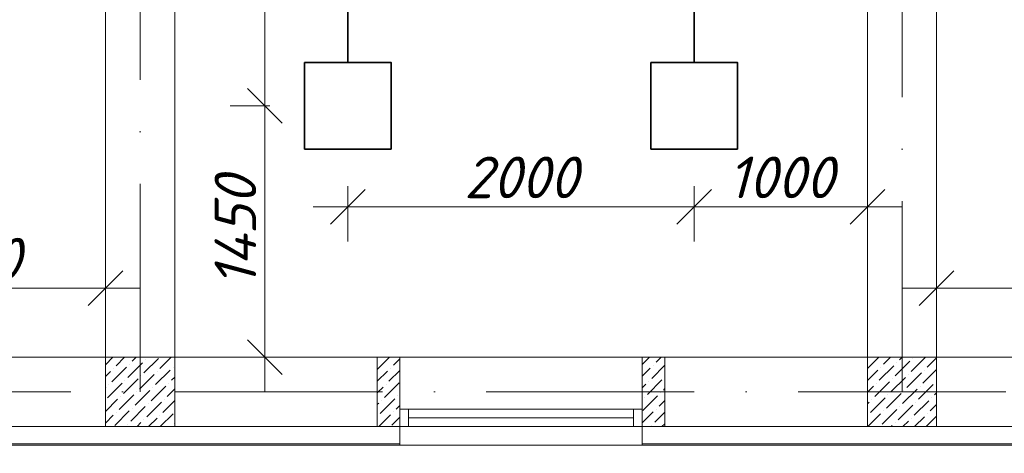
# Model space of a CAD drawing. Header units: millimetres. Extents: x 1114507 to 93926427, y 174473 to 817039.
# Tile 219 of 256: x 1620115 to 1625801, y 766471 to 768971. Entities that reach past the tile are written whole.
import ezdxf

# ---------------------------------------------------------------- set-up
doc = ezdxf.new("R2010")
doc.units = ezdxf.units.MM
doc.linetypes.add('ACAD_ISO10W100', pattern=[18, 12, -3, 0, -3])
doc.layers.add('размеры', color=12, linetype='Continuous', lineweight=15)
doc.layers.add('ТЕХНОЛОГИЯ', color=36, linetype='Continuous', lineweight=18)
doc.styles.add('ISOCPEUR 1', font='isocpeur.TTF')
doc.styles.get("Standard").update_dxf_attribs({"font": 'isocpeui.ttf'})
doc.dimstyles.new('Санжар', dxfattribs={"dimtxt": 240, "dimasz": 200, "dimexe": 200, "dimexo": 200, "dimgap": 50, "dimtad": 1, "dimdec": 0, "dimtxsty": 'Standard', "dimblk": 'OBLIQUE', "dimcen": 2.5, "dimdle": 200, "dimclrd": 152, "dimclre": 152, "dimclrt": 152, "dimadec": 0, "dimazin": 0, "dimtfac": 1, "dimtdec": 0, "dimtmove": 0, "dimatfit": 3, "dimldrblk": 'OBLIQUE', "dimfxl": 0, "dimlwd": 0, "dimlwe": 0, "dimarcsym": 0})

# ---------------------------------------------------------------- blocks, each defined once
blk = doc.blocks.new('blokqav3mak')
at = {"color": 1, "linetype": 'ACAD_ISO10W100', "lineweight": 0, "ltscale": 100}
for p, q in [((1612766.4, 782425.1), (1612766.4, 766825.1)), ((1617166.4, 773325.1), (1617166.4, 766825.1)), ((1626766.4, 766825.1), (1599766.4, 766825.1))]:
    blk.add_line(p, q, dxfattribs=at)
at = {"lineweight": 0, "ltscale": 100}
for p, q in [((1612966.4, 773325.1), (1612966.4, 767025.1)), ((1616966.4, 773325.1), (1616966.4, 767025.1)), ((1612566.4, 772925.1), (1612566.4, 767025.1)), ((1617366.4, 772925.1), (1617366.4, 767025.1)), ((1611566.4, 767025.1), (1614136.4, 767025.1)), ((1614266.4, 767025.1), (1614266.4, 766625.1)), ((1615666.4, 767025.1), (1614266.4, 767025.1)), ((1615666.4, 767025.1), (1615666.4, 766625.1)), ((1615796.4, 767025.1), (1618366.4, 767025.1)), ((1611566.4, 766625.1), (1614266.4, 766625.1)), ((1615796.4, 766625.1), (1618236.4, 766625.1)), ((1615666.4, 766518.1), (1614266.4, 766518.1))]:
    blk.add_line(p, q, dxfattribs=at)
at = {"linetype": 'Continuous', "lineweight": 0, "ltscale": 100}
for p, q in [((1612566.4, 766981.7), (1612609.7, 767025.1)), ((1612628.3, 766976.3), (1612677.1, 767025.1)), ((1612720.9, 767001.6), (1612744.5, 767025.1)), ((1612880.9, 766959.5), (1612946.5, 767025.1)), ((1614136.4, 766953.8, 0), (1614207.6, 767025.1, 0)), ((1615666.4, 766983.2, 0), (1615708.2, 767025.1, 0)), ((1615746.4, 766995.9, 0), (1615775.6, 767025.1, 0)), ((1616967.2, 766959.5), (1617032.8, 767025.1)), ((1617059.9, 766984.8), (1617100.2, 767025.1)), ((1617152.5, 767010), (1617167.6, 767025.1)), ((1617219.8, 766942.7), (1617302.3, 767025.1)), ((1612603.1, 766883.7), (1612687.3, 766967.9)), ((1612695.7, 766909), (1612779.9, 766993.2)), ((1612704.1, 766984.8), (1612704.1, 766984.8)), ((1612788.3, 766934.2), (1612872.5, 767018.4)), ((1612796.7, 767010), (1612796.7, 767010)), ((1612956.7, 766967.9), (1612956.7, 766967.9)), ((1614228.9, 766979.1, 0), (1614266.4, 767016.5, 0)), ((1615721.1, 766903.3, 0), (1615796.4, 766978.5, 0)), ((1615729.5, 766979.1, 0), (1615729.5, 766979.1, 0)), ((1617034.6, 766892.2), (1617118.8, 766976.3)), ((1617043, 766967.9), (1617043, 766967.9)), ((1617127.2, 766917.4), (1617211.4, 767001.6)), ((1617135.6, 766993.2), (1617135.6, 766993.2)), ((1617228.2, 767018.4), (1617228.2, 767018.4)), ((1617312.4, 766967.9), (1617366.4, 767021.8)), ((1612566.4, 766914.4), (1612594.7, 766942.7)), ((1612611.5, 766959.5), (1612611.5, 766959.5)), ((1612763, 766841.6), (1612847.2, 766925.8)), ((1612771.5, 766917.4), (1612771.5, 766917.4)), ((1612855.7, 766866.9), (1612939.8, 766951.1)), ((1612864.1, 766942.7), (1612864.1, 766942.7)), ((1614136.4, 766886.5, 0), (1614195.3, 766945.4, 0)), ((1614203.7, 766886.5, 0), (1614266.4, 766949.1, 0)), ((1614212.1, 766962.2, 0), (1614212.1, 766962.2, 0)), ((1615666.4, 766915.9, 0), (1615712.7, 766962.2, 0)), ((1616966.4, 766891.3), (1617026.2, 766951.1)), ((1617194.6, 766850.1), (1617278.8, 766934.2)), ((1617203, 766925.8), (1617203, 766925.8)), ((1617287.2, 766875.3), (1617366.4, 766954.5)), ((1617295.6, 766951.1), (1617295.6, 766951.1)), ((1612577.8, 766791.1), (1612662, 766875.3)), ((1612586.2, 766866.9), (1612586.2, 766866.9)), ((1612670.4, 766816.4), (1612754.6, 766900.6)), ((1612678.9, 766892.2), (1612678.9, 766892.2)), ((1612830.4, 766774.3), (1612914.6, 766858.5)), ((1612931.4, 766875.3), (1612931.4, 766875.3)), ((1612948.3, 766892.2), (1612966.4, 766910.2)), ((1614178.4, 766793.8, 0), (1614262.6, 766878, 0)), ((1614186.8, 766869.6, 0), (1614186.8, 766869.6, 0)), ((1615666.4, 766848.5, 0), (1615687.4, 766869.6, 0)), ((1615695.9, 766810.7, 0), (1615780, 766894.9, 0)), ((1615704.3, 766886.5, 0), (1615704.3, 766886.5, 0)), ((1616966.4, 766823.9), (1617000.9, 766858.5)), ((1617009.3, 766799.5), (1617093.5, 766883.7)), ((1617017.8, 766875.3), (1617017.8, 766875.3)), ((1617102, 766824.8), (1617186.1, 766909)), ((1617110.4, 766900.6), (1617110.4, 766900.6)), ((1617261.9, 766782.7), (1617346.1, 766866.9)), ((1617270.3, 766858.5), (1617270.3, 766858.5)), ((1617362.9, 766883.7), (1617362.9, 766883.7)), ((1612566.4, 766847), (1612569.4, 766850.1)), ((1612645.2, 766723.8), (1612729.4, 766808)), ((1612653.6, 766799.5), (1612653.6, 766799.5)), ((1612737.8, 766749), (1612822, 766833.2)), ((1612746.2, 766824.8), (1612746.2, 766824.8)), ((1612838.8, 766850.1), (1612838.8, 766850.1)), ((1612923, 766799.5), (1612966.4, 766842.9)), ((1614136.4, 766819.1, 0), (1614170, 766852.8, 0)), ((1614254.2, 766802.3, 0), (1614254.2, 766802.3, 0)), ((1615670.6, 766718.1, 0), (1615754.8, 766802.3, 0)), ((1615771.6, 766819.1, 0), (1615771.6, 766819.1, 0)), ((1615788.5, 766835.9, 0), (1615796.4, 766843.8, 0)), ((1617076.7, 766732.2), (1617160.9, 766816.4)), ((1617085.1, 766808), (1617085.1, 766808)), ((1617169.3, 766757.4), (1617253.5, 766841.6)), ((1617177.7, 766833.2), (1617177.7, 766833.2)), ((1617354.5, 766808), (1617366.4, 766819.8)), ((1612566.4, 766712.3), (1612636.8, 766782.7)), ((1612712.5, 766656.4), (1612796.7, 766740.6)), ((1612805.1, 766681.7), (1612889.3, 766765.9)), ((1612813.6, 766757.4), (1612813.6, 766757.4)), ((1612897.7, 766706.9), (1612966.4, 766775.5)), ((1612906.2, 766782.7), (1612906.2, 766782.7)), ((1614136.4, 766751.8, 0), (1614144.8, 766760.2, 0)), ((1614153.2, 766701.2, 0), (1614237.4, 766785.4, 0)), ((1614161.6, 766777, 0), (1614161.6, 766777, 0)), ((1614245.8, 766726.5, 0), (1614266.4, 766747.1, 0)), ((1615679, 766793.8, 0), (1615679, 766793.8, 0)), ((1615763.2, 766743.3, 0), (1615796.4, 766776.5, 0)), ((1616966.4, 766756.5), (1616975.7, 766765.9)), ((1616984.1, 766706.9), (1617068.3, 766791.1)), ((1616992.5, 766782.7), (1616992.5, 766782.7)), ((1617144, 766664.8), (1617228.2, 766749)), ((1617152.5, 766740.6), (1617152.5, 766740.6)), ((1617236.7, 766690.1), (1617320.8, 766774.3)), ((1617245.1, 766765.9), (1617245.1, 766765.9)), ((1617329.3, 766715.4), (1617366.4, 766752.4)), ((1617337.7, 766791.1), (1617337.7, 766791.1)), ((1612566.4, 766644.9), (1612611.5, 766690.1)), ((1612619.9, 766631.2), (1612704.1, 766715.4)), ((1612628.3, 766706.9), (1612628.3, 766706.9)), ((1612720.9, 766732.2), (1612720.9, 766732.2)), ((1612880.9, 766690.1), (1612880.9, 766690.1)), ((1612883.3, 766625.1), (1612956.7, 766698.5)), ((1614144.4, 766625.1, 0), (1614212.1, 766692.8, 0)), ((1614228.9, 766709.7, 0), (1614228.9, 766709.7, 0)), ((1615666.4, 766646.5, 0), (1615729.5, 766709.7, 0)), ((1615738, 766650.7, 0), (1615796.4, 766709.1, 0)), ((1615746.4, 766726.5, 0), (1615746.4, 766726.5, 0)), ((1616967.2, 766690.1), (1616967.2, 766690.1)), ((1616969.6, 766625.1), (1617043, 766698.5)), ((1617051.4, 766639.6), (1617135.6, 766723.8)), ((1617059.9, 766715.4), (1617059.9, 766715.4)), ((1617306.4, 766625.1), (1617366.4, 766685.1)), ((1617312.4, 766698.5), (1617312.4, 766698.5)), ((1612695.7, 766639.6), (1612695.7, 766639.6)), ((1612748.6, 766625.1), (1612771.5, 766648)), ((1612788.3, 766664.8), (1612788.3, 766664.8)), ((1612815.9, 766625.1), (1612864.1, 766673.3)), ((1612965.1, 766639.6), (1612966.4, 766640.8)), ((1614220.5, 766633.9, 0), (1614266.4, 766679.7, 0)), ((1615721.1, 766633.9, 0), (1615721.1, 766633.9, 0)), ((1615779.7, 766625.1, 0), (1615796.4, 766641.8, 0)), ((1617104.3, 766625.1), (1617110.4, 766631.2)), ((1617127.2, 766648), (1617127.2, 766648)), ((1617171.7, 766625.1), (1617203, 766656.4)), ((1617219.8, 766673.3), (1617219.8, 766673.3)), ((1617239, 766625.1), (1617295.6, 766681.7))]:
    blk.add_line(p, q, dxfattribs=at)
at = {"color": 5, "lineweight": 0}
for p, q in [((1614266.4, 766725.1), (1614316.4, 766725.1)), ((1614266.4, 766625.1), (1614266.4, 766725.1)), ((1615616.4, 766725.1), (1614316.4, 766725.1)), ((1614316.4, 766725.1), (1614316.4, 766625.1)), ((1615666.4, 766725.1), (1615616.4, 766725.1)), ((1615616.4, 766725.1), (1615616.4, 766625.1)), ((1615666.4, 766625.1), (1615666.4, 766725.1)), ((1615616.4, 766675.1), (1614316.4, 766675.1)), ((1614316.4, 766625.1), (1614266.4, 766625.1)), ((1615616.4, 766625.1), (1614316.4, 766625.1)), ((1615616.4, 766625.1), (1615666.4, 766625.1))]:
    blk.add_line(p, q, dxfattribs=at)
at = {"color": 252, "lineweight": 0, "ltscale": 100}
for p, q in [((1614266.4, 766625.1), (1614266.4, 766517.3)), ((1615666.4, 766625.1), (1615666.4, 766518.1)), ((1611566.4, 766518.1), (1614266.4, 766518.1)), ((1615666.4, 766518.1), (1618366.4, 766518.1))]:
    blk.add_line(p, q, dxfattribs=at)
at = {"color": 32, "lineweight": 0, "ltscale": 100}
for p, q in [((1611566.4, 766525.1), (1614266.4, 766525.1)), ((1615666.4, 766525.1), (1618366.4, 766525.1))]:
    blk.add_line(p, q, dxfattribs=at)
at = {"layer": 'размеры', "lineweight": 0, "ltscale": 5}
for p, q in [((1612966.4, 767025.1), (1612566.4, 767025.1)), ((1612566.4, 767025.1), (1612566.4, 766625.1)), ((1612966.4, 766625.1), (1612966.4, 767025.1)), ((1614266.4, 767025.1), (1614136.4, 767025.1)), ((1614136.4, 767025.1), (1614136.4, 766625.1)), ((1614266.4, 766625.1), (1614266.4, 767025.1)), ((1615796.4, 767025.1), (1615666.4, 767025.1)), ((1615666.4, 767025.1), (1615666.4, 766625.1)), ((1615796.4, 766625.1), (1615796.4, 767025.1)), ((1617366.4, 767025.1), (1616966.4, 767025.1)), ((1616966.4, 767025.1), (1616966.4, 766625.1)), ((1617366.4, 766625.1), (1617366.4, 767025.1)), ((1612566.4, 766625.1), (1612966.4, 766625.1)), ((1614136.4, 766625.1), (1614266.4, 766625.1)), ((1615666.4, 766625.1), (1615796.4, 766625.1)), ((1616966.4, 766625.1), (1617366.4, 766625.1))]:
    blk.add_line(p, q, dxfattribs=at)
at = {"layer": 'ТЕХНОЛОГИЯ', "color": 152, "linetype": 'ByBlock', "lineweight": 0, "ltscale": 100}
for p, q in [((1614266.4, 766674.3), (1614266.4, 766624.3)), ((1615666.4, 766674.3), (1615666.4, 766624.3))]:
    blk.add_line(p, q, dxfattribs=at)
blk = doc.blocks.new('_Oblique')
at = {"color": 0, "linetype": 'ByBlock', "lineweight": -2}
blk.add_line((-0.5, -0.5), (0.5, 0.5), dxfattribs=at)
blk = doc.blocks.new('*D1801')
at = {"color": 152, "linetype": 'Continuous', "lineweight": 0, "ltscale": 100, "transparency": 16777216}
for p, q in [((1619010.6, 767543.7), (1619010.6, 767223.7)), ((1620610.6, 767543.7), (1620610.6, 767223.7)), ((1620810.6, 767423.7), (1618810.6, 767423.7))]:
    blk.add_line(p, q, dxfattribs=at)
at = {"layer": 'Defpoints', "color": 0, "lineweight": 35, "ltscale": 100, "transparency": 16777216}
for p in [(1619010.6, 767925.1), (1620610.6, 767925.1), (1619010.6, 767423.7)]:
    blk.add_point(p, dxfattribs=at)
at = {"color": 152, "lineweight": 0, "ltscale": 100, "transparency": 16777216, "xscale": 200, "yscale": 200, "zscale": 200, "rotation": 180}
blk.add_blockref('_Oblique', (1619010.6, 767423.7), dxfattribs=at)
at = {"color": 152, "lineweight": 0, "ltscale": 100, "transparency": 16777216, "xscale": 200, "yscale": 200, "zscale": 200}
blk.add_blockref('_Oblique', (1620610.6, 767423.7), dxfattribs=at)
at = {"color": 152, "lineweight": 35, "ltscale": 100, "transparency": 16777216, "insert": (1619810.6, 767593.7), "char_height": 240, "attachment_point": 5, "bg_fill": 3, "box_fill_scale": 1.1, "bg_fill_color": 256, "bg_fill_true_color": 13158600, "bg_fill_transparency": 0}
blk.add_mtext('1600', dxfattribs=at)
blk = doc.blocks.new('*D1811')
at = {"color": 152, "linetype": 'Continuous', "lineweight": 0, "ltscale": 100, "transparency": 16777216}
for p, q in [((1625410.6, 767543.7), (1625410.6, 767223.7)), ((1627010.6, 767543.7), (1627010.6, 767223.7)), ((1627210.6, 767423.7), (1625210.6, 767423.7))]:
    blk.add_line(p, q, dxfattribs=at)
at = {"layer": 'Defpoints', "color": 0, "lineweight": 35, "ltscale": 100, "transparency": 16777216}
for p in [(1625410.6, 767925.1), (1627010.6, 767925.1), (1625410.6, 767423.7)]:
    blk.add_point(p, dxfattribs=at)
at = {"color": 152, "lineweight": 0, "ltscale": 100, "transparency": 16777216, "xscale": 200, "yscale": 200, "zscale": 200, "rotation": 180}
blk.add_blockref('_Oblique', (1625410.6, 767423.7), dxfattribs=at)
at = {"color": 152, "lineweight": 0, "ltscale": 100, "transparency": 16777216, "xscale": 200, "yscale": 200, "zscale": 200}
blk.add_blockref('_Oblique', (1627010.6, 767423.7), dxfattribs=at)
at = {"color": 152, "lineweight": 35, "ltscale": 100, "transparency": 16777216, "insert": (1626210.6, 767593.7), "char_height": 240, "attachment_point": 5, "bg_fill": 3, "box_fill_scale": 1.1, "bg_fill_color": 256, "bg_fill_true_color": 13158600, "bg_fill_transparency": 0}
blk.add_mtext('1600', dxfattribs=at)
blk = doc.blocks.new('*D1817')
at = {"color": 152, "linetype": 'Continuous', "lineweight": 0, "ltscale": 100, "transparency": 16777216}
for p, q in [((1621531, 771675.1), (1621531, 768275.1)), ((1621560.6, 771475.1), (1621331, 771475.1)), ((1621560.6, 768475.1), (1621331, 768475.1))]:
    blk.add_line(p, q, dxfattribs=at)
at = {"layer": 'Defpoints', "color": 0, "lineweight": 35, "ltscale": 100, "transparency": 16777216}
for p in [(1621760.6, 771475.1), (1621531, 768475.1), (1621760.6, 768475.1)]:
    blk.add_point(p, dxfattribs=at)
at = {"color": 152, "lineweight": 0, "ltscale": 100, "transparency": 16777216, "xscale": 200, "yscale": 200, "zscale": 200}
for p, rotation in [((1621531, 771475.1), 90), ((1621531, 768475.1), 270)]:
    blk.add_blockref('_Oblique', p, dxfattribs=dict(at, rotation=rotation))
at = {"color": 152, "lineweight": 35, "ltscale": 100, "transparency": 16777216, "insert": (1621361, 769975.1), "char_height": 240, "attachment_point": 5, "rotation": 90, "bg_fill": 3, "box_fill_scale": 1.1, "bg_fill_color": 256, "bg_fill_true_color": 13158600, "bg_fill_transparency": 0}
blk.add_mtext('3000', dxfattribs=at)
blk = doc.blocks.new('*D1812')
at = {"color": 152, "linetype": 'Continuous', "lineweight": 0, "ltscale": 100, "transparency": 16777216}
for p, q in [((1621531, 768675.1), (1621531, 766825.1)), ((1621560.6, 768475.1), (1621331, 768475.1)), ((1621560.6, 767025.1), (1621331, 767025.1))]:
    blk.add_line(p, q, dxfattribs=at)
at = {"layer": 'Defpoints', "color": 0, "lineweight": 35, "ltscale": 100, "transparency": 16777216}
for p in [(1621760.6, 768475.1), (1621531, 767025.1), (1621760.6, 767025.1)]:
    blk.add_point(p, dxfattribs=at)
at = {"color": 152, "lineweight": 0, "ltscale": 100, "transparency": 16777216, "xscale": 200, "yscale": 200, "zscale": 200}
for p, rotation in [((1621531, 768475.1), 90), ((1621531, 767025.1), 270)]:
    blk.add_blockref('_Oblique', p, dxfattribs=dict(at, rotation=rotation))
at = {"color": 152, "lineweight": 35, "ltscale": 100, "transparency": 16777216, "insert": (1621361, 767750.1), "char_height": 240, "attachment_point": 5, "rotation": 90, "bg_fill": 3, "box_fill_scale": 1.1, "bg_fill_color": 256, "bg_fill_true_color": 13158600, "bg_fill_transparency": 0}
blk.add_mtext('1450', dxfattribs=at)
blk = doc.blocks.new('*D1823')
at = {"color": 152, "linetype": 'Continuous', "lineweight": 0, "ltscale": 100, "transparency": 16777216}
for p, q in [((1622010.6, 768012.3), (1622010.6, 767692.3)), ((1624010.6, 768012.3), (1624010.6, 767692.3)), ((1621810.6, 767892.3), (1624210.6, 767892.3))]:
    blk.add_line(p, q, dxfattribs=at)
at = {"layer": 'Defpoints', "color": 0, "lineweight": 35, "ltscale": 100, "transparency": 16777216}
for p in [(1622010.6, 768225.1), (1624010.6, 768225.1), (1624010.6, 767892.3)]:
    blk.add_point(p, dxfattribs=at)
at = {"color": 152, "lineweight": 0, "ltscale": 100, "transparency": 16777216, "xscale": 200, "yscale": 200, "zscale": 200, "rotation": 180}
blk.add_blockref('_Oblique', (1622010.6, 767892.3), dxfattribs=at)
at = {"color": 152, "lineweight": 0, "ltscale": 100, "transparency": 16777216, "xscale": 200, "yscale": 200, "zscale": 200}
blk.add_blockref('_Oblique', (1624010.6, 767892.3), dxfattribs=at)
at = {"color": 152, "lineweight": 35, "ltscale": 100, "transparency": 16777216, "insert": (1623010.6, 768062.3), "char_height": 240, "attachment_point": 5, "bg_fill": 3, "box_fill_scale": 1.1, "bg_fill_color": 256, "bg_fill_true_color": 13158600, "bg_fill_transparency": 0}
blk.add_mtext('2000', dxfattribs=at)
blk = doc.blocks.new('*D1824')
at = {"color": 152, "linetype": 'Continuous', "lineweight": 0, "ltscale": 100, "transparency": 16777216}
for p, q in [((1624010.6, 768012.3), (1624010.6, 767692.3)), ((1625010.6, 768012.3), (1625010.6, 767692.3)), ((1623810.6, 767892.3), (1625210.6, 767892.3))]:
    blk.add_line(p, q, dxfattribs=at)
at = {"layer": 'Defpoints', "color": 0, "lineweight": 35, "ltscale": 100, "transparency": 16777216}
for p in [(1624010.6, 768225.1), (1625010.6, 768225.1), (1625010.6, 767892.3)]:
    blk.add_point(p, dxfattribs=at)
at = {"color": 152, "lineweight": 0, "ltscale": 100, "transparency": 16777216, "xscale": 200, "yscale": 200, "zscale": 200, "rotation": 180}
blk.add_blockref('_Oblique', (1624010.6, 767892.3), dxfattribs=at)
at = {"color": 152, "lineweight": 0, "ltscale": 100, "transparency": 16777216, "xscale": 200, "yscale": 200, "zscale": 200}
blk.add_blockref('_Oblique', (1625010.6, 767892.3), dxfattribs=at)
at = {"color": 152, "lineweight": 35, "ltscale": 100, "transparency": 16777216, "insert": (1624510.6, 768062.3), "char_height": 240, "attachment_point": 5, "bg_fill": 3, "box_fill_scale": 1.1, "bg_fill_color": 256, "bg_fill_true_color": 13158600, "bg_fill_transparency": 0}
blk.add_mtext('1000', dxfattribs=at)

msp = doc.modelspace()

# ---------------------------------------------------------------- linework, layer by layer
at = {"color": 0, "lineweight": 35, "ltscale": 100}
for p, q in [((1622010.6, 768725.1), (1622010.6, 771225.1)), ((1624010.6, 768725.1), (1624010.6, 771225.1))]:
    msp.add_line(p, q, dxfattribs=at)
at = {"color": 5, "lineweight": 35, "ltscale": 100}
for points in [[(1621760.6, 768725.1), (1622260.6, 768725.1), (1622260.6, 768225.1), (1621760.6, 768225.1), (1621760.6, 768725.1)], [(1623760.6, 768725.1), (1624260.6, 768725.1), (1624260.6, 768225.1), (1623760.6, 768225.1), (1623760.6, 768725.1)]]:
    msp.add_lwpolyline(points, dxfattribs=at)

# ---------------------------------------------------------------- block references
at = {"color": 0}
msp.add_blockref('blokqav3mak', (8044.3, 0), dxfattribs=at)

# ---------------------------------------------------------------- next in the draw order: dimensions: what is measured, and where the dimension line sits
at = {"color": 0, "lineweight": 35, "ltscale": 100}
for base, p1, p2, angle, picture, middle in [((1621531, 768475.1), (1621760.6, 771475.1), (1621760.6, 768475.1), 90, '*D1817', (1621361, 769975.1)), ((1619010.6, 767423.7), (1620610.6, 767925.1), (1619010.6, 767925.1), 180, '*D1801', (1619810.6, 767593.7)), ((1625410.6, 767423.7), (1627010.6, 767925.1), (1625410.6, 767925.1), 180, '*D1811', (1626210.6, 767593.7))]:
    dim = msp.add_linear_dim(base=base, p1=p1, p2=p2, angle=angle, dimstyle='Санжар', override={"dimfxl": 120, "dimfxlon": 1, "dimtfill": 1, "dimarcsym": 1}, dxfattribs=at)
    dim.commit()
    dim.dimension.update_dxf_attribs({"geometry": picture, "text_midpoint": middle})
dim = msp.add_linear_dim(base=(1624010.6, 767892.3), p1=(1622010.6, 768225.1), p2=(1624010.6, 768225.1), dimstyle='Санжар', override={"dimfxl": 120, "dimfxlon": 1, "dimtfill": 1, "dimarcsym": 1}, dxfattribs=at)
dim.commit()
dim.dimension.update_dxf_attribs({"geometry": '*D1823', "text_midpoint": (1623010.6, 768062.3)})

# ---------------------------------------------------------------- next in the draw order: dimensions: what is measured, and where the dimension line sits
dim = msp.add_linear_dim(base=(1621531, 767025.1), p1=(1621760.6, 768475.1), p2=(1621760.6, 767025.1), angle=90, dimstyle='Санжар', override={"dimfxl": 120, "dimfxlon": 1, "dimtfill": 1, "dimarcsym": 1}, dxfattribs=at)
dim.commit()
dim.dimension.update_dxf_attribs({"geometry": '*D1812', "text_midpoint": (1621361, 767750.1)})
dim = msp.add_linear_dim(base=(1625010.6, 767892.3), p1=(1624010.6, 768225.1), p2=(1625010.6, 768225.1), dimstyle='Санжар', override={"dimfxl": 120, "dimfxlon": 1, "dimtfill": 1, "dimarcsym": 1}, dxfattribs=at)
dim.commit()
dim.dimension.update_dxf_attribs({"geometry": '*D1824', "text_midpoint": (1624510.6, 768062.3)})

# ---------------------------------------------------------------- next in the draw order: texts
at = {"linetype": 'ByBlock', "lineweight": 30, "ltscale": 10, "insert": (1197603, 784433.1, 0), "char_height": 250, "width": 18040, "attachment_point": 1, "style": 'ISOCPEUR 1'}
msp.add_mtext('     Рабочая документация по объекту: {\\C7;школы ^J}     Настоящий проект выполнен на основании чертежей марки АС, ВК и ОВ в соответствии с требованиями КМК и ПУЭ.\\P     Внешнее электроснабжение решается в отдельном проекте "Внутриплощадочных сетей"\\P     Проект энергоснабжения школы.\\P     Установленная мощность 33,6 кВт; Расчетная мощность 30,2 кВт  \\P     По надежности энергоснабжения школа относится к потребителям II категории.\\P\\pi1291.6675,t0,19518.5175;{\\LСиловое электрооборудование:\\P\\pi0,tz;}     В качестве вводно-распределительного и силового щита принят щит {\\C0;ПР11-3060-21УЗ (изготовить индв. по заказу) }. В качестве осветительного и силового щита принять щит ЩРВ-6 {\\C0;(изготовить индв. по заказу)} и щит комплектный ОЩВ.\\P\\pt0,19518.5175;     Электропотребителями здания  являются: освещение, штепсельные розетки, электропотребители технологического оборудования. Главный распределительный щит, силовые щиты и щиты освещения приняты сборными с модульными автоматическими выключателями с установкой на DIN-рейку по индивидуальному заказу. В распределительных щитах предусматривается устройство заземляющей шины. Фазораспределение злектронагрузок должно быть равномерным. Автоматические выключатели на розеточных группах имеют устройства  защитного отключения. \\P\\ptz;     Силовыми электроприемниками являются потребители сантехнического и технологического оборудования помещений. Магистральные и распределительные сети выполняются медным кабелем ВВГнг  в винипластовых  трубах в стенах срыто под штукатуркой. Ответвительные коробки установить скрыто на стене.\\P     1.  Розетки разместить на высоте 1800 мм от чистого пола в  помещениях   для  пребывания  детей  (А также см. уточнение по плану)  согласно пункта 12.34 КМК КМК КМК 2.04.17-19. ^J     2.  Выключатели во всех помещениях разместить на высоте 1800 мм.  Отступ от проёмов дверей - 200 мм, а также см. уточнение по плану.^J  Допускается установка выключателей под потолком с управлением при помощи шнура. ПУЭ п. 6.6.31.^J  Установка штепсельных розеток в ванных комнатах, душевых, мыльных помещениях бань, помещениях, содержащих нагреватели для саун (далее по тексту «саунах»), а также в стиральных помещениях прачечных не допускается ПУЭ п. 7.1.48.^JМинимальное расстояние от выключателей, штепсельных розеток и элементов электроустановок до газопроводов должно быть не менее 0,5 м ПУЭ п. 7.1.50.\\P{\\O      \\L\\oЭлектроосвещение}\\P     В соответствии КМК КМК 2.01.05-19. в проекте предусматривается общее рабочее, эвакуационное освещение на напряжение 220В.  Рабочее освещение предусматривается во всех помещениях комплекса, эвакуационное - в коридорах, в фойе, лестничных клетках, вестибюле. На выходах по пути эвакуации устанавливаются световые указатели "Выход" с аккумуляторными  батареями. Светильники аварийного освещения обозначаются значком "А" и выбираются из числа светильников рабочего освещения и питаются от щита ЩАО. Управление освещением выполняется включателями, устанавливаемыми по месту. Выбор светильников произведен в соответствии с назначением помещений, их конструктивными особенностями и характеристикой окружающей среды. В качестве источников света приняты светильники потолочные светодиодные LED панели и {\\C0;светодиодные линейные светильники} . Групповые сети освещения выполняются медным кабелем ВВГнг в винипластовой трубе.\\P\\pi1896.36,t0,28627.16;{\\LЗаземление}\\P\\pi0,tz;     Для защиты от поражения  электрическим током применяется система заземления TN-S  (используется 3я и 5я  жила  кабеля) и выполняется уравнивание потенциалов. Все металлические нетоковедущие части электрооборудования подлежат заземлению. В качестве заземляющих проводников используются нулевые провода сети и специальные заземляющие проводники, прокладываемые совместно с рабочими проводниками от электрощитов до электропотребителей. Сопротивление растеканию тока заземляющих устройств не должно превышать 4 Ом в любое время года. Внутренний контур заземления необходимо присоединить к наружному контуру заземления. Защита от заноса высокого потенциала и уравнивание потенциалов выполняется путем присоединения металлической арматуры фундаментов к горизонтальному  заземлителю. Все соединения выполнить сваркой.', dxfattribs=at)

doc.saveas('drawing.dxf')
